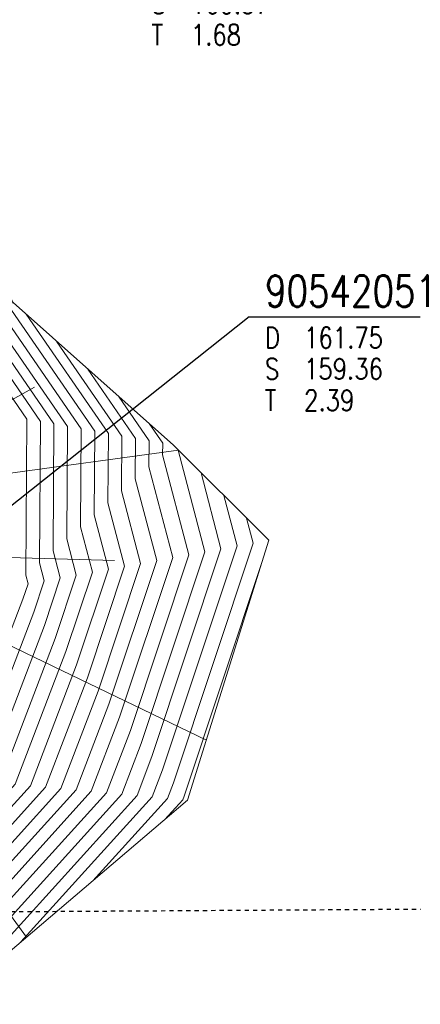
# Model space of a CAD drawing. Header units: metres. Extents: x 3490449 to 3490968, y 5754217 to 5754743.
# Tile 137 of 212: x 3490808 to 3490818, y 5754540 to 5754564. Entities that reach past the tile are written whole.
import ezdxf
from ezdxf.enums import TextEntityAlignment as Align

# ---------------------------------------------------------------- set-up
doc = ezdxf.new("R2010")
doc.units = ezdxf.units.M
doc.header["$LTSCALE"] = 0.25
doc.linetypes.add('Kartierung-07$0$STRICHLINIE', pattern=[19.05, 12.7, -6.35])
for name, color, linetype, lineweight, true_color in [('Kartierung-07$0$$BOESCHUNG', 7, 'Continuous', 18, 0x82563a), ('Kartierung-07$0$$BRUCH', 7, 'Continuous', 18, 0x82563a), ('Kartierung-07$0$$HOEHEN_Haupt', 7, 'Continuous', 18, 0x82563a), ('Kartierung-07$0$$HOEHEN_Mittel', 7, 'Continuous', 18, 0x82563a), ('Kartierung-07$0$B_Boeschung_UK', 7, 'Continuous', 18, 0x82563a), ('Kartierung-07$0$Hilfe_DGM', 7, 'Continuous', 18, 0x82563a)]:
    doc.layers.add(name, color=color, linetype=linetype, lineweight=lineweight, true_color=true_color)
doc.layers.add('Kartierung-07$0$B_RW-Leitung_Aus', color=7, linetype='Kartierung-07$0$STRICHLINIE', true_color=0x82563a)
doc.layers.add('Kartierung-07$0$B_Schachtschrift_SW_AUS', color=7, linetype='Continuous', true_color=0x82563a)
doc.styles.add('Kartierung-07$0$STANDARD', font='romans.shx', dxfattribs={"width": 0.8})

# ---------------------------------------------------------------- blocks, each defined once
blk = doc.blocks.new('Kartierung-07$0$B_Schachtbeschriftung')
blk.add_line((0, 0), (8.186, 0))
at = {"style": 'Kartierung-07$0$STANDARD', "width": 0.8}
for s, p in [('D ', (0.75, -0.5)), ('S ', (0.75, -2)), ('T ', (0.75, -3.5))]:
    blk.add_text(s, height=1, dxfattribs=at).set_placement(p, align=Align.TOP_LEFT)
at = {"ltscale": 0.02, "style": 'Kartierung-07$0$STANDARD', "width": 0.8}
for tag, p, height in [('NUMMER', (0.759, 0.479), 1.5), ('DECKEL', (2.627, -1.5), 1), ('SOHLE', (2.625, -2.996), 1), ('TIEFE', (2.628, -4.501), 1)]:
    blk.add_attdef(tag, p, '', height=height, dxfattribs=at)
at = {"ltscale": 0.02, "style": 'Kartierung-07$0$STANDARD', "width": 0.8, "flags": 1}
blk.add_attdef('FOTO', (1.057, -6.131), '', height=1, dxfattribs=at)

msp = doc.modelspace()

# ---------------------------------------------------------------- linework, layer by layer
at = {"layer": 'Kartierung-07$0$$BOESCHUNG', "ltscale": 0.02}
for p, q in [((3490807.268, 5754554.177, 161.378), (3490808.361, 5754554.777)), ((3490807.471, 5754552.682), (3490811.803, 5754553.271)), ((3490807.741, 5754550.7), (3490810.275, 5754550.63)), ((3490807.27, 5754548.835), (3490812.47, 5754546.331)), ((3490805.396, 5754545.383), (3490808.168, 5754541.615))]:
    msp.add_line(p, q, dxfattribs=at)
at = {"layer": 'Kartierung-07$0$$BRUCH', "ltscale": 0.02}
for p, q in [((3490807.845, 5754556.805), (3490811.683, 5754553.39)), ((3490811.683, 5754553.39), (3490813.963, 5754551.116)), ((3490813.963, 5754551.116), (3490812.021, 5754544.892)), ((3490812.021, 5754544.892), (3490807.499, 5754541.046))]:
    msp.add_line(p, q, dxfattribs=at)
at = {"layer": 'Kartierung-07$0$$HOEHEN_Haupt', "ltscale": 0.02}
for points in [[(3490798.581, 5754539.327), (3490799.646, 5754540.711), (3490801.017, 5754541.415), (3490801.158, 5754541.587), (3490801.606, 5754541.802), (3490804.018, 5754543.638), (3490806.046, 5754544.54), (3490806.803, 5754545.375), (3490808.339, 5754549.391), (3490808.589, 5754550.143), (3490808.477, 5754550.571), (3490808.498, 5754553.958), (3490807.529, 5754555.367), (3490807.202, 5754555.845), (3490806.311, 5754556.177), (3490806.87, 5754558.189), (3490806.907, 5754558.372), (3490806.912, 5754558.385), (3490806.914, 5754558.416), (3490806.907, 5754558.592)], [(3490801.631, 5754539.809), (3490803.725, 5754541.173), (3490805.507, 5754542.529), (3490806.668, 5754543.045), (3490808.625, 5754545.206), (3490809.625, 5754547.82), (3490810.512, 5754550.492), (3490810.114, 5754552.011), (3490810.125, 5754553.668), (3490808.161, 5754556.524)], [(3490792.651, 5754523.905), (3490793.46, 5754526.691), (3490793.694, 5754527.242), (3490794.198, 5754528.298), (3490794.338, 5754528.512), (3490795.071, 5754529.27), (3490795.241, 5754529.606), (3490795.483, 5754530.049), (3490796.543, 5754531.657), (3490797.046, 5754532.571), (3490799.004, 5754534.579), (3490799.177, 5754534.777), (3490799.446, 5754535.085), (3490801.135, 5754537.556), (3490801.982, 5754538.104), (3490806.546, 5754541.078), (3490806.996, 5754541.421), (3490807.289, 5754541.551), (3490810.447, 5754545.038), (3490810.91, 5754546.249), (3490812.436, 5754550.84), (3490811.798, 5754553.276)]]:
    msp.add_lwpolyline(points, dxfattribs=at)
at = {"layer": 'Kartierung-07$0$$HOEHEN_Mittel', "ltscale": 0.02}
for points in [[(3490798.317, 5754539.461), (3490799.581, 5754541.103), (3490800.602, 5754541.627), (3490800.928, 5754542.024), (3490801.964, 5754542.524), (3490803.72, 5754543.86), (3490805.922, 5754544.838), (3490806.438, 5754545.409), (3490808.082, 5754549.705), (3490808.204, 5754550.074), (3490808.149, 5754550.283), (3490808.172, 5754554.016), (3490807.46, 5754555.052), (3490807.062, 5754555.636), (3490806.047, 5754556.013), (3490805.958, 5754556.106), (3490806.362, 5754558.072), (3490806.423, 5754558.25), (3490806.446, 5754558.665), (3490806.388, 5754560.293), (3490806.463, 5754560.411), (3490807.424, 5754562.505), (3490807.586, 5754562.716), (3490807.205, 5754565.252)], [(3490798.846, 5754539.194), (3490799.712, 5754540.319), (3490801.263, 5754541.116), (3490801.35, 5754541.172), (3490801.468, 5754541.249), (3490804.316, 5754543.416), (3490806.171, 5754544.241), (3490807.167, 5754545.341), (3490808.596, 5754549.077), (3490808.974, 5754550.213), (3490808.804, 5754550.859), (3490808.823, 5754553.9), (3490807.598, 5754555.681), (3490807.343, 5754556.055), (3490806.647, 5754556.314), (3490807.134, 5754558.07)], [(3490799.777, 5754539.928), (3490800.972, 5754540.541), (3490801.42, 5754540.831), (3490802.033, 5754541.23), (3490804.614, 5754543.195), (3490806.295, 5754543.942), (3490807.532, 5754545.307), (3490808.853, 5754548.763), (3490809.358, 5754550.283), (3490809.132, 5754551.147), (3490809.149, 5754553.842), (3490807.667, 5754555.996), (3490807.484, 5754556.265), (3490806.982, 5754556.452), (3490807.333, 5754557.716)], [(3490800.681, 5754539.966), (3490801.49, 5754540.49), (3490802.597, 5754541.211), (3490804.912, 5754542.973), (3490806.419, 5754543.643), (3490807.896, 5754545.274), (3490809.11, 5754548.449), (3490809.743, 5754550.352), (3490809.459, 5754551.435), (3490809.474, 5754553.784), (3490807.737, 5754556.311), (3490807.624, 5754556.475), (3490807.318, 5754556.589), (3490807.532, 5754557.361)], [(3490800.39, 5754539.391), (3490801.56, 5754540.15), (3490803.161, 5754541.192), (3490805.209, 5754542.751), (3490806.543, 5754543.344), (3490808.26, 5754545.24), (3490809.367, 5754548.134), (3490810.128, 5754550.422), (3490809.787, 5754551.723), (3490809.799, 5754553.726), (3490807.806, 5754556.626), (3490807.765, 5754556.685), (3490807.654, 5754556.727), (3490807.732, 5754557.007)], [(3490801.701, 5754539.468), (3490804.289, 5754541.154), (3490805.805, 5754542.308), (3490806.792, 5754542.746), (3490808.989, 5754545.173), (3490809.882, 5754547.506), (3490810.897, 5754550.561), (3490810.442, 5754552.299), (3490810.45, 5754553.61), (3490808.896, 5754555.869)], [(3490801.771, 5754539.127), (3490804.853, 5754541.135), (3490806.103, 5754542.086), (3490806.916, 5754542.448), (3490809.354, 5754545.139), (3490810.139, 5754547.192), (3490811.282, 5754550.631), (3490810.769, 5754552.587), (3490810.775, 5754553.552), (3490809.632, 5754555.215)], [(3490801.841, 5754538.786), (3490805.417, 5754541.116), (3490806.4, 5754541.864), (3490807.04, 5754542.149), (3490809.718, 5754545.105), (3490810.396, 5754546.878), (3490811.666, 5754550.7), (3490811.097, 5754552.875), (3490811.101, 5754553.494), (3490810.367, 5754554.561)], [(3490801.911, 5754538.445), (3490805.981, 5754541.097), (3490806.698, 5754541.642), (3490807.165, 5754541.85), (3490810.082, 5754545.071), (3490810.653, 5754546.563), (3490812.051, 5754550.77), (3490811.424, 5754553.163), (3490811.426, 5754553.436), (3490811.102, 5754553.907)], [(3490793.297, 5754525.285), (3490793.722, 5754526.75), (3490793.846, 5754527.04), (3490794.4, 5754528.2), (3490794.492, 5754528.341), (3490795.312, 5754529.191), (3490795.449, 5754529.459), (3490795.642, 5754529.814), (3490796.796, 5754531.565), (3490797.236, 5754532.363), (3490798.946, 5754534.118), (3490799.374, 5754534.606), (3490800.039, 5754535.366), (3490801.38, 5754537.328), (3490802.052, 5754537.763), (3490807.11, 5754541.059), (3490807.294, 5754541.199), (3490807.413, 5754541.252), (3490810.811, 5754545.004), (3490811.167, 5754545.935), (3490812.82, 5754550.909), (3490812.343, 5754552.732)], [(3490812.888, 5754552.188), (3490813.205, 5754550.979), (3490811.424, 5754545.621), (3490811.176, 5754544.97), (3490808.032, 5754541.499)], [(3490813.434, 5754551.644), (3490813.59, 5754551.048), (3490811.682, 5754545.307), (3490811.54, 5754544.937), (3490809.751, 5754542.962)], [(3490813.797, 5754550.583), (3490811.939, 5754544.993), (3490811.904, 5754544.903), (3490811.471, 5754544.424)]]:
    msp.add_lwpolyline(points, dxfattribs=at)
at = {"layer": 'Kartierung-07$0$B_Boeschung_UK', "ltscale": 0.02}
msp.add_lwpolyline([(3490806.036, 5754556.064), (3490807.845, 5754556.805), (3490811.683, 5754553.39), (3490813.963, 5754551.116), (3490812.021, 5754544.892), (3490807.499, 5754541.046), (3490802.322, 5754536.451), (3490798.548, 5754530.924), (3490794.014, 5754526.816), (3490792.134, 5754522.801), (3490790.38, 5754521.533)], dxfattribs=at)
at = {"layer": 'Kartierung-07$0$B_RW-Leitung_Aus', "ltscale": 0.02}
msp.add_line((3490801.188, 5754542.184), (3490817.591, 5754542.287), dxfattribs=at)
at = {"layer": 'Kartierung-07$0$B_Schachtschrift_SW_AUS', "ltscale": 0.02, "elevation": 161.749}
msp.add_lwpolyline([(3490813.496, 5754556.466), (3490799.062, 5754544.995)], dxfattribs=at)
at = {"layer": 'Kartierung-07$0$Hilfe_DGM', "ltscale": 0.02}
msp.add_lwpolyline([(3490807.417, 5754566.11), (3490807.719, 5754562.597), (3490806.514, 5754560.361), (3490806.951, 5754558.396), (3490807.845, 5754556.805), (3490811.683, 5754553.39), (3490813.963, 5754551.116), (3490812.021, 5754544.892), (3490807.499, 5754541.046), (3490802.322, 5754536.451)], dxfattribs=at)

# ---------------------------------------------------------------- block references
at = {"layer": 'Kartierung-07$0$B_Schachtschrift_SW_AUS', "ltscale": 0.02, "xscale": 0.5, "yscale": 0.5, "zscale": 0.5}
for p, values in [((3490810.785, 5754565.215, 162.246), {'NUMMER': '90542063', 'DECKEL': '162.25', 'SOHLE': '160.57', 'TIEFE': '1.68'}), ((3490813.496, 5754556.466, 161.749), {'NUMMER': '90542051', 'DECKEL': '161.75', 'SOHLE': '159.36', 'TIEFE': '2.39'})]:
    msp.add_blockref('Kartierung-07$0$B_Schachtbeschriftung', p, dxfattribs=at).add_auto_attribs(values)

doc.saveas('drawing.dxf')
